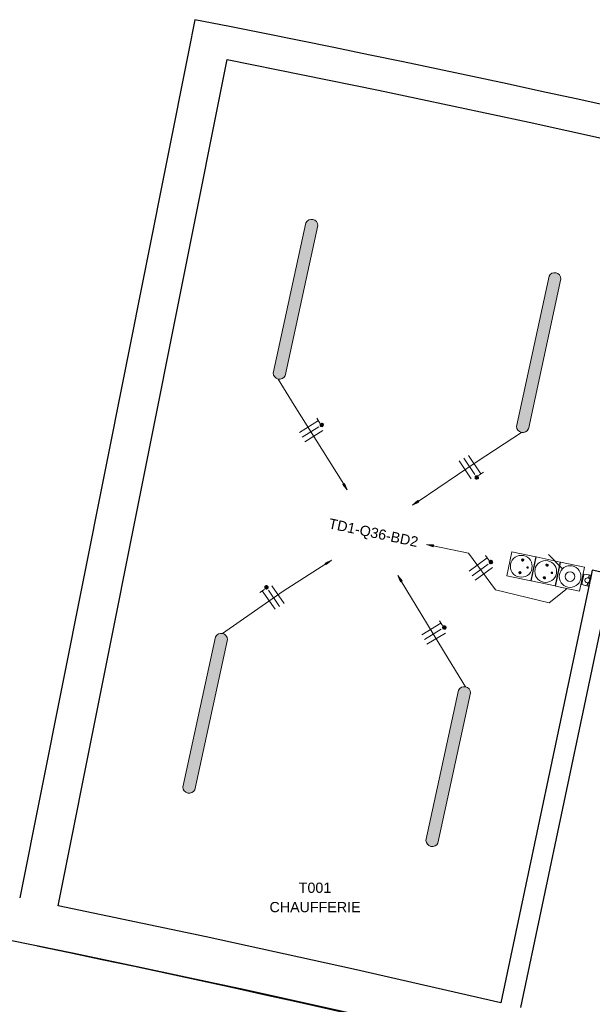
# Model space of a CAD drawing. Header units: millimetres. Extents: x -2845 to 74013, y -36085 to 13748.
# Tile 7 of 11: x 56635 to 60845, y -32453 to -25219. Entities that reach past the tile are written whole.
import ezdxf

# ---------------------------------------------------------------- set-up
doc = ezdxf.new("R2010")
doc.units = ezdxf.units.MM
for name, color, linetype, lineweight in [('A-DETL-GENF', 7, 'Continuous', 18), ('A-FLOR', 7, 'Continuous', 25), ('A-WALL', 7, 'Continuous', 25), ('CABLE', 7, 'Continuous', 30), ('CABLES', 7, 'Continuous', 18), ('G-ANNO-TEXT', 7, 'Continuous', 30), ('I-WALL', 7, 'Continuous', 25), ('INSTAL ELECTRIQUE', 7, 'Continuous', 18)]:
    doc.layers.add(name, color=color, linetype=linetype, lineweight=lineweight)
doc.styles.add('@Arial Unicode MS_1', font='ARIALUNI.TTF', dxfattribs={"height": 75})
doc.styles.add('Arial_2', font='arial.ttf', dxfattribs={"height": 75})

# ---------------------------------------------------------------- blocks, each defined once
blk = doc.blocks.new('B02_DC_STR_rvt-1-2021_015_1111_DCE_1_50_S1_CFO_ECL')
at = {"layer": 'A-FLOR'}
blk.add_arc((-23283.1, -161351.4), 132089.6, 71.503753, 78.259466, dxfattribs=at)
at = {"layer": 'A-WALL'}
for p, q in [((4754.4, -25219.2), (4707.5, -25454.6)), ((4707.5, -25454.6), (3466.1, -31671.8)), ((3750.2, -31729.8), (4992, -25510.7))]:
    blk.add_line(p, q, dxfattribs=at)
at = {"layer": 'A-WALL', "flags": 128}
for points in [[(4992, -25510.7), (6103.4, -25736.5), (7212.9, -25972.1), (8320.2, -26217.5)], [(7003.6, -32443.2), (5921.3, -32195.9), (4836.8, -31958.1), (3750.2, -31729.8)]]:
    blk.add_lwpolyline(points, dxfattribs=at)
at = {"layer": 'A-WALL'}
for centre, radius, start, end in [((-19860.1, -150719.6), 127891.4, 71.44191, 78.903368), ((-21592.4, -155074.9), 125601.6, 71.326856, 86.47696)]:
    blk.add_arc(centre, radius, start, end, dxfattribs=at)
at = {"layer": 'I-WALL'}
for p, q in [((7676, -29263.7), (7665.4, -29313.8)), ((7822.7, -29294.8), (7676, -29263.7)), ((7658.9, -29344.4), (7654.6, -29364.7)), ((7664.2, -29319.4), (7659.9, -29339.6)), ((7653.5, -29370.2), (7003.6, -32443.2)), ((7149.7, -32477.4), (7788.2, -29458.3))]:
    blk.add_line(p, q, dxfattribs=at)
blk = doc.blocks.new('604_REGLETTE ETANCHE 120CM - 604_REGLETTE ETANCHE 120CM-6879838-2021_015_1111_DCE_1_50_S1_CFO_ECL')
at = {"layer": 'INSTAL ELECTRIQUE', "true_color": 0xf6d57a}
blk.add_hatch(color=41, dxfattribs=at).paths.add_polyline_path([(45, -565), (41, -575.4), (34.6, -584.5), (26.3, -591.9), (16.4, -597), (5.6, -599.7), (-5.6, -599.7), (-16.4, -597), (-26.3, -591.9), (-34.6, -584.5), (-41, -575.4), (-45, -565), (-45, 565), (-41, 575.4), (-34.6, 584.5), (-26.3, 591.9), (-16.4, 597), (-5.6, 599.7), (5.6, 599.7), (16.4, 597), (26.3, 591.9), (34.6, 584.5), (41, 575.4), (45, 565), (45, -500.7)])
at = {"layer": 'INSTAL ELECTRIQUE'}
for p, q in [((-45, -565), (-45, 565)), ((45, 565), (45, -565))]:
    blk.add_line(p, q, dxfattribs=at)
for centre, start, end in [((0, 553.6), 14.25003, 165.74997), ((0, -553.6), 194.25003, 345.74997)]:
    blk.add_arc(centre, 46.4, start, end, dxfattribs=at)
blk = doc.blocks.new('603_3POSTES_VERTICAUX_PLEXO - 603_3POSTES_VERTICAUX_PLEXO-7091303-2021_015_1111_DCE_1_50_S1_CFO_ECL')
at = {"layer": 'A-DETL-GENF'}
for points in [[(-4.3, -289), (-1.3, -291.3), (0, -291.5), (2.5, -290.8), (4.8, -287.8), (4.3, -284), (2.5, -282.2), (-1.3, -281.7), (-4.3, -284), (-4.8, -285.2)], [(-55, -335.5), (-54.3, -337.4), (-51.4, -340.3), (-47.5, -341.3), (-43.6, -340.3), (-42, -339), (-39.9, -335.5), (-39.7, -333.5), (-40.7, -329.6), (-43.6, -326.7), (-47.5, -325.7), (-49.5, -325.9), (-53, -328), (-55, -331.5)], [(39.9, -335.5), (40.7, -337.4), (43.6, -340.3), (47.5, -341.3), (51.4, -340.3), (53, -339), (55, -335.5), (55.3, -333.5), (54.3, -329.6), (51.4, -326.7), (47.5, -325.7), (45.5, -325.9), (42, -328), (39.9, -331.5)], [(-4.3, -472), (-1.3, -474.3), (0, -474.5), (2.5, -473.8), (4.8, -470.8), (4.3, -467), (2.5, -465.2), (-1.3, -464.7), (-4.3, -467), (-4.8, -468.2)], [(-55, -518.5), (-54.3, -520.4), (-51.4, -523.3), (-47.5, -524.3), (-43.6, -523.3), (-42, -522), (-39.9, -518.5), (-39.7, -516.5), (-40.7, -512.6), (-43.6, -509.7), (-47.5, -508.7), (-49.5, -508.9), (-53, -511), (-55, -514.5)], [(39.9, -518.5), (40.7, -520.4), (43.6, -523.3), (47.5, -524.3), (51.4, -523.3), (53, -522), (55, -518.5), (55.3, -516.5), (54.3, -512.6), (51.4, -509.7), (47.5, -508.7), (45.5, -508.9), (42, -511), (39.9, -514.5)]]:
    blk.add_hatch(color=256, dxfattribs=at).paths.add_polyline_path(points)
for p, q in [((-90, -60.5), (90, -60.5)), ((-90, -240.5), (-90, -60.5)), ((90, -60.5), (90, -240.5)), ((-44.4, -217.1), (-125.5, -338.8)), ((-65, -240.5), (-90, -240.5)), ((-90, -243.5), (90, -243.5)), ((-90, -423.5), (-90, -243.5)), ((90, -240.5), (-55, -240.5)), ((90, -243.5), (90, -423.5)), ((90, -423.5), (-90, -423.5)), ((-90, -426.5), (90, -426.5)), ((-90, -606.5), (-90, -426.5)), ((90, -426.5), (90, -606.5)), ((90, -606.5), (-90, -606.5))]:
    blk.add_line(p, q, dxfattribs=at)
for centre, radius in [((0, -150.5), 80), ((0, -150.5), 35), ((0, -333.5), 80), ((0, -286.5), 5), ((-47.5, -333.5), 7.82), ((47.5, -333.5), 7.82), ((0, -516.5), 80), ((0, -469.5), 5), ((-47.5, -516.5), 7.82), ((47.5, -516.5), 7.82)]:
    blk.add_circle(centre, radius, dxfattribs=at)
for centre, radius, start, end in [((0, -286.5), 5, 360, 180), ((0, -286.5), 5, 180, 360), ((-47.5, -333.5), 7.82, 360, 180), ((-47.5, -333.5), 7.82, 180, 360), ((47.5, -333.5), 7.82, 360, 180), ((47.5, -333.5), 7.82, 180, 360), ((0, -469.5), 5, 360, 180), ((0, -469.5), 5, 180, 360), ((-47.5, -516.5), 7.82, 360, 180), ((-47.5, -516.5), 7.82, 180, 360), ((47.5, -516.5), 7.82, 360, 180), ((47.5, -516.5), 7.82, 180, 360)]:
    blk.add_arc(centre, radius, start, end, dxfattribs=at)
blk = doc.blocks.new('Legrand_Plexo_boitier_vertical_3_postes_gris_069680L - Legrand_Plexo_boitier_vertical_3_postes_gris_069680L-V9-2021_015_1111_DCE_1_50_S1_CFO_ECL')
at = {"layer": 'INSTAL ELECTRIQUE'}
for p, q in [((7612.8, -29301.5), (7614.2, -29295)), ((7614.7, -29292.6), (7614.2, -29295)), ((7653.2, -29298.8), (7614.7, -29292.6)), ((7663.7, -29300.1), (7630.5, -29294.7)), ((7599, -29366.7), (7598.5, -29369.1)), ((7598.5, -29369.1), (7636.3, -29379.1)), ((7599, -29366.7), (7600.4, -29360.2)), ((7601.6, -29354.3), (7600.4, -29360.2)), ((7601.6, -29354.3), (7611.6, -29307.4)), ((7612.8, -29301.5), (7611.6, -29307.4)), ((7636.1, -29355.6), (7636.2, -29355.6)), ((7638, -29375.5), (7639.4, -29369.1)), ((7638.3, -29369.6), (7639.8, -29362.3)), ((7640.8, -29362.5), (7639.4, -29369.1)), ((7641.2, -29355.9), (7639.8, -29362.3)), ((7641.2, -29355.9), (7640, -29361.2)), ((7640.8, -29362.5), (7641.1, -29361.1)), ((7643.7, -29320.2), (7643.6, -29320.1)), ((7649.7, -29315.5), (7648.3, -29321.9)), ((7649.4, -29316.7), (7648.4, -29321.9)), ((7649.7, -29315.5), (7651.3, -29308.2)), ((7650.4, -29317.3), (7650.7, -29315.7)), ((7652.1, -29309.2), (7650.7, -29315.7)), ((7652.6, -29301.8), (7651.3, -29308.2)), ((7651.3, -29371), (7652.5, -29365)), ((7652.1, -29309.2), (7653.4, -29302.7)), ((7654.4, -29356.3), (7652.5, -29365)), ((7652.6, -29301.8), (7653.2, -29298.8)), ((7654.9, -29363.5), (7652.9, -29363.1)), ((7654.9, -29363.5), (7652.9, -29363.1)), ((7654.9, -29363.5), (7652.9, -29363.1)), ((7653.1, -29350.2), (7657, -29332)), ((7666, -29300.9), (7653.2, -29298.8)), ((7654, -29300.1), (7653.2, -29298.8)), ((7653.2, -29371.4), (7654.9, -29363.5)), ((7654, -29300.1), (7653.4, -29302.7)), ((7665.6, -29303.3), (7654, -29300.1)), ((7654.3, -29356.2), (7660.4, -29327)), ((7654.3, -29356.2), (7654.4, -29356.3)), ((7660.6, -29327), (7654.4, -29356.3)), ((7654.6, -29364.7), (7654.9, -29363.5)), ((7654.6, -29364.7), (7654.9, -29363.5)), ((7654.6, -29364.7), (7654.9, -29363.5)), ((7654.6, -29364.7), (7654.9, -29363.5)), ((7654.6, -29364.7), (7654.9, -29363.5)), ((7656.8, -29345), (7658.7, -29345.4)), ((7656.8, -29345), (7658.7, -29345.4)), ((7660.1, -29338.6), (7658.2, -29338.2)), ((7660.2, -29338.6), (7658.2, -29338.2)), ((7658.7, -29345.4), (7660.2, -29338.6)), ((7658.7, -29345.4), (7658.9, -29344.4)), ((7658.7, -29345.4), (7658.9, -29344.4)), ((7658.7, -29345.4), (7658.7, -29345.3)), ((7659.9, -29339.6), (7660.1, -29338.6)), ((7659.9, -29339.6), (7660.2, -29338.6)), ((7660.1, -29338.7), (7660.1, -29338.6)), ((7660.6, -29327), (7660.4, -29327)), ((7662.4, -29318.2), (7660.6, -29327)), ((7662, -29320.1), (7664, -29320.5)), ((7662, -29320.1), (7664, -29320.5)), ((7662, -29320.1), (7664, -29320.5)), ((7662.4, -29318.2), (7663.7, -29312.2)), ((7665.1, -29305.7), (7663.7, -29312.2)), ((7665.6, -29312.7), (7663.7, -29312.2)), ((7665.6, -29312.7), (7663.7, -29312.2)), ((7665.6, -29312.7), (7663.7, -29312.2)), ((7664, -29320.5), (7665.6, -29312.7)), ((7664, -29320.5), (7664.2, -29319.4)), ((7664, -29320.5), (7664.2, -29319.4)), ((7664, -29320.5), (7664.2, -29319.4)), ((7664, -29320.5), (7664.2, -29319.4)), ((7664, -29320.5), (7664.2, -29319.4)), ((7665.1, -29305.7), (7665.6, -29303.3)), ((7665.5, -29303.5), (7665.4, -29304.4)), ((7665.4, -29313.8), (7665.6, -29312.7)), ((7665.4, -29313.8), (7665.6, -29312.7)), ((7665.4, -29313.8), (7665.6, -29312.7)), ((7665.4, -29313.8), (7665.6, -29312.7)), ((7665.4, -29313.8), (7665.6, -29312.7)), ((7666, -29300.9), (7665.6, -29303.3)), ((7613.8, -29373.6), (7646.4, -29382.2)), ((7636.2, -29379.4), (7648.6, -29382.7)), ((7636.3, -29379.1), (7636.9, -29376.1)), ((7636.3, -29379.1), (7637.5, -29378.2)), ((7638.3, -29369.6), (7636.9, -29376.1)), ((7638, -29375.5), (7637.5, -29378.2)), ((7637.5, -29378.2), (7649.4, -29379.9)), ((7649.4, -29379.9), (7648.6, -29382.7)), ((7649.4, -29379.9), (7649.9, -29377.5)), ((7649.7, -29378.7), (7649.4, -29379.6)), ((7651.3, -29371), (7649.9, -29377.5)), ((7651.3, -29371), (7653.2, -29371.4)), ((7651.3, -29371), (7653.2, -29371.4)), ((7651.3, -29371), (7653.2, -29371.4)), ((7653.2, -29371.4), (7653.5, -29370.2)), ((7653.2, -29371.4), (7653.5, -29370.2)), ((7653.2, -29371.4), (7653.5, -29370.2)), ((7653.2, -29371.4), (7653.5, -29370.2)), ((7653.2, -29371.4), (7653.5, -29370.2))]:
    blk.add_line(p, q, dxfattribs=at)
for centre, major_axis, start_param, end_param in [((7639.8, -29337.9), (3.7, 17.7), 5.250875, 10.457089), ((7639.9, -29337.9), (4.8, 22.7), 3.354506, 4.013937), ((7639.9, -29337.9), (3.7, 17.7), 3.421565, 3.923124), ((7639.9, -29337.9), (3.7, 17.7), 5.501654, 6.003213), ((7639.9, -29337.9), (4.8, 22.7), 5.41084, 6.070272), ((7640.1, -29338), (4.8, 22.7), 3.921515, 4.013937), ((7640.1, -29338), (4.8, 22.7), 5.41084, 5.503263)]:
    blk.add_ellipse(centre, major_axis=major_axis, ratio=0.998781, start_param=start_param, end_param=end_param, dxfattribs=at)
blk = doc.blocks.new('Legrand_Plexo_composable_poussoir_NO_gris_069540L - Legrand_Plexo_composable_poussoir_NO_gris_069540L-7081480-2021_015_1111_DCE_1_50_S1_CFO_ECL')
at = {"layer": 'INSTAL ELECTRIQUE'}
for p, q in [((11609.3, -29144), (11614, -29144.5)), ((11609.5, -29143.5), (11614, -29144.5)), ((11614, -29144.5), (11615, -29141.4)), ((11615, -29141.4), (11625.5, -29093.6)), ((11625.9, -29090.4), (11621.3, -29089.4)), ((11621.4, -29088.9), (11625.9, -29090.4)), ((11625.5, -29093.6), (11625.9, -29090.4))]:
    blk.add_line(p, q, dxfattribs=at)
blk = doc.blocks.new('Legrand_Plexo_composable_prise_FB_gris_069551L - Legrand_Plexo_composable_prise_FB_gris_069551L-7081481-2021_015_1111_DCE_1_50_S1_CFO_ECL')
at = {"layer": 'INSTAL ELECTRIQUE'}
for p, q in [((11609.6, -29144), (11609.5, -29144.7)), ((11615.1, -29141.9), (11615.3, -29141.2)), ((11615.3, -29141.2), (11615.1, -29141.9)), ((11615.3, -29141.2), (11615.1, -29141.9)), ((11615.3, -29141.2), (11615.8, -29138.7)), ((11615.8, -29138.7), (11615.3, -29141.2)), ((11615.8, -29138.7), (11615.3, -29141.2)), ((11615.7, -29138.6), (11615.8, -29138.7)), ((11625, -29096.7), (11615.9, -29138.5)), ((11615.9, -29138.5), (11625, -29096.7)), ((11625, -29096.7), (11615.9, -29138.5)), ((11621.8, -29088.4), (11621.7, -29089)), ((11625.1, -29096.5), (11625, -29096.4)), ((11625.6, -29093.9), (11625.1, -29096.5)), ((11625.1, -29096.5), (11625.6, -29093.9)), ((11625.6, -29093.9), (11625.1, -29096.5)), ((11625.8, -29093.2), (11625.6, -29093.9)), ((11625.6, -29093.9), (11625.8, -29093.2)), ((11625.8, -29093.2), (11625.6, -29093.9))]:
    blk.add_line(p, q, dxfattribs=at)
for points, knots in [([(11609.5, -29144.7), (11610.2, -29144.8), (11611.3, -29144.9), (11612.3, -29144.6), (11612.6, -29144.5)], [0, 0, 0, 0, 0.2857143, 0.4285714, 0.4285714, 0.4285714, 0.4285714]), ([(11625.8, -29093.2), (11625.9, -29092.9), (11625.9, -29092.4), (11625.8, -29091.9), (11625.8, -29091.7)], [0, 0, 0, 0, 0.1428571, 0.2496068, 0.2496068, 0.2496068, 0.2496068])]:
    blk.add_open_spline(points, degree=3, knots=knots, dxfattribs=at)
for points in [[(11614.6, -29142.8), (11614.7, -29142.7), (11614.9, -29142.4), (11615, -29142.1), (11615.1, -29141.9)], [(11615.1, -29141.9), (11615, -29142.1), (11614.9, -29142.4), (11614.7, -29142.6), (11614.7, -29142.8)], [(11614.8, -29142.8), (11614.9, -29142.5), (11615, -29142.2), (11615.1, -29141.9)], [(11615.1, -29141.5), (11615.2, -29141.4), (11615.2, -29141.3), (11615.3, -29141.2)], [(11615.9, -29138.5), (11615.9, -29138.5), (11615.8, -29138.5), (11615.7, -29138.4)], [(11624.6, -29089.9), (11624.3, -29089.5), (11623.4, -29088.9), (11622.4, -29088.5), (11621.8, -29088.4)], [(11624.9, -29096.6), (11625, -29096.7), (11625, -29096.7), (11625, -29096.7)], [(11625.6, -29093.9), (11625.7, -29093.8), (11625.7, -29093.7), (11625.6, -29093.6)], [(11625.8, -29093.2), (11625.8, -29093), (11625.8, -29092.7), (11625.8, -29092.3), (11625.7, -29092.2)], [(11625.8, -29092.3), (11625.8, -29092.4), (11625.8, -29092.7), (11625.8, -29093), (11625.8, -29093.2)]]:
    blk.add_open_spline(points, degree=3, dxfattribs=at)
blk = doc.blocks.new('Fil - COCHE DE FIL_PE_SYMBOLE-4085576-2021_015_1111_DCE_1_50_S1_CFO_ECL')
at = {"layer": 'CABLES', "lineweight": 9}
for p, q in [((-0.42, 1.8), (0.42, 1.8)), ((0, 1.8), (0, -1.48))]:
    blk.add_line(p, q, dxfattribs=at)
blk = doc.blocks.new('Fil - Coche de fil circulaire-323115-2021_015_1111_DCE_1_50_S1_CFO_ECL')
at = {"layer": 'CABLES', "lineweight": 9}
blk.add_hatch(color=256, dxfattribs=at).paths.add_polyline_path([(0.24, 1.76), (0.26, 1.82), (0.27, 1.89), (0.26, 1.96), (0.24, 2.02), (0.19, 2.08), (0.14, 2.12), (0.07, 2.15), (0.01, 2.16), (-0.06, 2.15), (-0.13, 2.12), (-0.18, 2.08), (-0.22, 2.02), (-0.25, 1.96), (-0.26, 1.89), (-0.25, 1.82), (-0.22, 1.76), (-0.18, 1.7), (-0.13, 1.66), (-0.06, 1.64), (0.01, 1.63), (0.07, 1.64), (0.14, 1.66), (0.19, 1.7)])
blk.add_line((0, 1.37), (0, -1.51), dxfattribs=at)
for start, end in [(360, 180), (180, 360)]:
    blk.add_arc((0.01, 1.89), 0.265, start, end, dxfattribs=at)
blk = doc.blocks.new('Fil - Coche de fil long-323512-2021_015_1111_DCE_1_50_S1_CFO_ECL')
at = {"layer": 'CABLES', "lineweight": 9}
blk.add_line((0, 1.61), (0, -1.57), dxfattribs=at)
blk = doc.blocks.new('B02_ELE_rvt-1-2021_015_1111_DCE_1_50_S1_CFO_ECL')
at = {"layer": 'CABLES'}
for points in [[(5874.9, -28673.9), (5853.7, -28627.6), (5842.5, -28634.7)], [(6354.4, -28786.1), (6400, -28763.5), (6392.6, -28752.5)], [(6505.1, -29091.1), (6507.8, -29078.1), (6457.1, -29074.2)], [(5720.4, -29222.1), (5759.2, -29189.1), (5713.2, -29210.9)], [(6265.6, -29348.8), (6276.9, -29341.9), (6245.1, -29302.2)]]:
    blk.add_hatch(color=256, dxfattribs=at).paths.add_polyline_path(points)
for p, q in [((5853.7, -28627.6), (5842.5, -28634.7)), ((5853.7, -28627.6), (5842.5, -28634.7)), ((5842.5, -28634.7), (5874.9, -28673.9)), ((5842.5, -28634.7), (5874.9, -28673.9)), ((5874.9, -28673.9), (5853.7, -28627.6)), ((5874.9, -28673.9), (5853.7, -28627.6)), ((6392.6, -28752.5), (6354.4, -28786.1)), ((6392.6, -28752.5), (6354.4, -28786.1)), ((6354.4, -28786.1), (6400, -28763.5)), ((6354.4, -28786.1), (6400, -28763.5)), ((6400, -28763.5), (6392.6, -28752.5)), ((6400, -28763.5), (6392.6, -28752.5)), ((6507.8, -29078.1), (6457.1, -29074.2)), ((6457.1, -29074.2), (6505.1, -29091.1)), ((6507.8, -29078.1), (6457.1, -29074.2)), ((6457.1, -29074.2), (6505.1, -29091.1)), ((6505.1, -29091.1), (6507.8, -29078.1)), ((6505.1, -29091.1), (6507.8, -29078.1)), ((5759.2, -29189.1), (5713.2, -29210.9)), ((5759.2, -29189.1), (5713.2, -29210.9)), ((5713.2, -29210.9), (5720.4, -29222.1)), ((5713.2, -29210.9), (5720.4, -29222.1)), ((5720.4, -29222.1), (5759.2, -29189.1)), ((5720.4, -29222.1), (5759.2, -29189.1)), ((6276.9, -29341.9), (6245.1, -29302.2)), ((6245.1, -29302.2), (6265.6, -29348.8)), ((6276.9, -29341.9), (6245.1, -29302.2)), ((6245.1, -29302.2), (6265.6, -29348.8)), ((6265.6, -29348.8), (6276.9, -29341.9)), ((6265.6, -29348.8), (6276.9, -29341.9))]:
    blk.add_line(p, q, dxfattribs=at)
at = {"layer": 'CABLES', "flags": 128}
for points in [[(5848.3, -28631.5), (5484.2, -28050.2), (5366.8, -27859.3)], [(6395.9, -28758.2), (6830.2, -28466.2), (7154.3, -28251.3)], [(7490.8, -29398.4), (7358.2, -29502.6), (6965, -29407.4), (6764.6, -29139.2), (6506, -29084.5)], [(5717.2, -29216.3), (5404.4, -29418.8), (4957, -29728.9)], [(6744.5, -30120.9), (6615.1, -29911.9), (6271, -29345)]]:
    blk.add_lwpolyline(points, dxfattribs=at)
at = {"layer": 'CABLES', "lineweight": 18}
for name, p, xscale, yscale, zscale, rotation in [('Fil - COCHE DE FIL_PE_SYMBOLE-4085576-2021_015_1111_DCE_1_50_S1_CFO_ECL', (5585.7, -28212.3), 49.99999999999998, 49.99999999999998, 49.99999999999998, 302.0623387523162), ('Fil - Coche de fil circulaire-323115-2021_015_1111_DCE_1_50_S1_CFO_ECL', (5606.8, -28245.9), 49.99999999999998, 49.99999999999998, 49.99999999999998, 302.0623387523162), ('Fil - Coche de fil long-323512-2021_015_1111_DCE_1_50_S1_CFO_ECL', (5627.8, -28279.5), 49.99999999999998, 49.99999999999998, 49.99999999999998, 302.0623387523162), ('Fil - COCHE DE FIL_PE_SYMBOLE-4085576-2021_015_1111_DCE_1_50_S1_CFO_ECL', (6807.3, -28481.6), 49.99999999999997, 49.99999999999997, 49.99999999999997, 213.9193192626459), ('Fil - Coche de fil long-323512-2021_015_1111_DCE_1_50_S1_CFO_ECL', (6741.5, -28525.9), 49.99999999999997, 49.99999999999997, 49.99999999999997, 213.9193192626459), ('Fil - Coche de fil circulaire-323115-2021_015_1111_DCE_1_50_S1_CFO_ECL', (6774.4, -28503.7), 49.99999999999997, 49.99999999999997, 49.99999999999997, 213.9193192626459), ('Fil - COCHE DE FIL_PE_SYMBOLE-4085576-2021_015_1111_DCE_1_50_S1_CFO_ECL', (6830.6, -29227.5), 49.99999999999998, 49.99999999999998, 49.99999999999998, 306.7760763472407), ('Fil - Coche de fil circulaire-323115-2021_015_1111_DCE_1_50_S1_CFO_ECL', (6854.3, -29259.3), 49.99999999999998, 49.99999999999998, 49.99999999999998, 306.7760763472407), ('Fil - Coche de fil long-323512-2021_015_1111_DCE_1_50_S1_CFO_ECL', (6878.1, -29291.1), 49.99999999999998, 49.99999999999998, 49.99999999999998, 306.7760763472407), ('Fil - COCHE DE FIL_PE_SYMBOLE-4085576-2021_015_1111_DCE_1_50_S1_CFO_ECL', (5301.2, -29490.4), 49.99999999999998, 49.99999999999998, 49.99999999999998, 34.72230643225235), ('Fil - Coche de fil circulaire-323115-2021_015_1111_DCE_1_50_S1_CFO_ECL', (5333.8, -29467.8), 49.99999999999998, 49.99999999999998, 49.99999999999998, 34.72230643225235), ('Fil - Coche de fil long-323512-2021_015_1111_DCE_1_50_S1_CFO_ECL', (5366.4, -29445.1), 49.99999999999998, 49.99999999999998, 49.99999999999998, 34.72230643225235), ('Fil - COCHE DE FIL_PE_SYMBOLE-4085576-2021_015_1111_DCE_1_50_S1_CFO_ECL', (6486.2, -29699.6), 49.99999999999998, 49.99999999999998, 49.99999999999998, 301.250992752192), ('Fil - Coche de fil circulaire-323115-2021_015_1111_DCE_1_50_S1_CFO_ECL', (6506.8, -29733.5), 49.99999999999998, 49.99999999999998, 49.99999999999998, 301.250992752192), ('Fil - Coche de fil long-323512-2021_015_1111_DCE_1_50_S1_CFO_ECL', (6527.4, -29767.4), 49.99999999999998, 49.99999999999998, 49.99999999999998, 301.250992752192)]:
    blk.add_blockref(name, p, dxfattribs=dict(at, xscale=xscale, yscale=yscale, zscale=zscale, rotation=rotation))
at = {"layer": 'INSTAL ELECTRIQUE', "lineweight": 18, "extrusion": (0, 0, -1), "rotation": 192.2685888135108}
for p in [(-5494.2, -27273.4), (-7281.7, -27665.3), (-4829.5, -30314.9), (-6617.1, -30706.9)]:
    blk.add_blockref('604_REGLETTE ETANCHE 120CM - 604_REGLETTE ETANCHE 120CM-6879838-2021_015_1111_DCE_1_50_S1_CFO_ECL', p, dxfattribs=at)
at = {"layer": 'INSTAL ELECTRIQUE', "lineweight": 18}
for name, p, rotation in [('603_3POSTES_VERTICAUX_PLEXO - 603_3POSTES_VERTICAUX_PLEXO-7091303-2021_015_1111_DCE_1_50_S1_CFO_ECL', (7659.4, -29342), 258.0596615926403), ('Legrand_Plexo_composable_prise_FB_gris_069551L - Legrand_Plexo_composable_prise_FB_gris_069551L-7081481-2021_015_1111_DCE_1_50_S1_CFO_ECL', (19450.1, -58355.2), 180.4496617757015), ('Legrand_Plexo_composable_poussoir_NO_gris_069540L - Legrand_Plexo_composable_poussoir_NO_gris_069540L-7081480-2021_015_1111_DCE_1_50_S1_CFO_ECL', (19450.1, -58355.2), 180.4496617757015)]:
    blk.add_blockref(name, p, dxfattribs=dict(at, rotation=rotation))
blk.add_blockref('Legrand_Plexo_boitier_vertical_3_postes_gris_069680L - Legrand_Plexo_boitier_vertical_3_postes_gris_069680L-V9-2021_015_1111_DCE_1_50_S1_CFO_ECL', (0, 0), dxfattribs=at)
at = {"layer": 'CABLE', "lineweight": 9, "insert": (5747.4, -28881.7), "char_height": 75, "width": 821.73, "attachment_point": 1, "rotation": 348, "style": 'Arial_2'}
blk.add_mtext('TD1-Q36-BD2', dxfattribs=at)
at = {"layer": 'G-ANNO-TEXT', "color": 9, "lineweight": 9, "true_color": 0xc0c0c0, "char_height": 75, "attachment_point": 1, "style": '@Arial Unicode MS_1'}
for s, insert, width in [('T001', (5518, -31559.2), 296.624), ('CHAUFFERIE', (5303, -31701.4), 817.721)]:
    blk.add_mtext(s, dxfattribs=dict(at, insert=insert, width=width))

msp = doc.modelspace()

# ---------------------------------------------------------------- block references
at = {"lineweight": 5}
for name in ['B02_DC_STR_rvt-1-2021_015_1111_DCE_1_50_S1_CFO_ECL', 'B02_ELE_rvt-1-2021_015_1111_DCE_1_50_S1_CFO_ECL']:
    msp.add_blockref(name, (53169.3, 0), dxfattribs=at)

doc.saveas('drawing.dxf')
